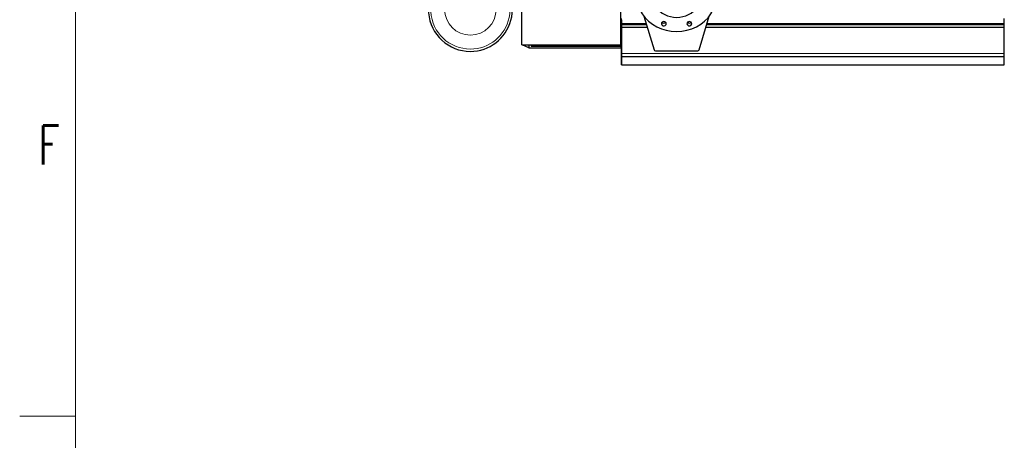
# Model space of a CAD drawing. Header units: inches. Extents: x 0 to 23760, y -13 to 16800.
# Tile 2 of 256: x 0 to 3538, y 4313 to 5824. Entities that reach past the tile are written whole.
import ezdxf

# ---------------------------------------------------------------- set-up
doc = ezdxf.new("R2010")
doc.units = ezdxf.units.IN
doc.layers.add('1', color=7, linetype='Continuous', true_color=0xffffff)
doc.layers.add('210', color=7, linetype='Continuous', true_color=0xffffff)
doc.styles.add('latin_extended', font='simplex.shx')

msp = doc.modelspace()

# ---------------------------------------------------------------- linework, layer by layer
at = {"layer": '1', "color": 2, "linetype": 'Continuous', "lineweight": 25}
for p, q in [((2160.286, 5734.09), (2160.286, 6253.9)), ((1803.786, 5734.09), (1803.786, 6000.061)), ((2162.786, 5810.58), (2162.786, 5828.037)), ((2162.786, 5823.193), (2162.786, 5811.219)), ((2162.786, 5811.219), (2162.786, 5803.509)), ((2162.786, 5807.339), (2162.786, 5810.58)), ((2162.786, 5805.494), (2162.786, 5807.339)), ((2162.786, 5796.581), (2162.786, 5805.494)), ((2162.786, 5803.509), (2162.786, 5719.544)), ((2242.903, 5836.301), (2279.294, 5715.603)), ((2441.278, 5715.603), (2477.669, 5836.301)), ((3537.786, 5810.58), (3537.786, 5828.037)), ((3537.786, 5807.339), (3537.786, 5810.58)), ((3537.786, 5805.494), (3537.786, 5807.339)), ((3537.786, 5796.581), (3537.786, 5805.494)), ((2162.786, 5796.137), (2162.786, 5796.581)), ((2162.786, 5702.309), (2162.786, 5796.137)), ((3537.786, 5796.137), (3537.786, 5796.581)), ((3537.786, 5702.309), (3537.786, 5796.137)), ((1803.786, 5734.09), (2160.286, 5734.09)), ((1828.786, 5723.407), (1805.649, 5734.09)), ((1828.786, 5734.092), (1828.786, 5723.407)), ((1837.271, 5734.092), (1837.271, 5728.729)), ((2160.286, 5728.729), (2160.286, 5734.095)), ((1828.786, 5723.407), (2160.286, 5723.407)), ((1837.271, 5728.729), (2160.286, 5728.729)), ((2160.286, 5728.729), (2160.286, 5723.407)), ((2162.786, 5719.544), (2162.786, 5719.549)), ((2162.786, 5719.549), (2162.786, 5694.959)), ((2162.786, 5691.544), (2162.786, 5702.309)), ((2284.125, 5712.314), (2436.448, 5712.314)), ((3537.786, 5691.544), (3537.786, 5702.309)), ((2162.786, 5694.959), (2162.786, 5694.915)), ((2162.786, 5694.915), (2162.786, 5680.159)), ((2162.786, 5691.548), (2162.786, 5691.544)), ((2162.786, 5691.363), (2162.786, 5691.548)), ((2162.786, 5691.544), (3537.786, 5691.544)), ((2162.786, 5691.363), (3537.786, 5691.363)), ((2162.786, 5661.78), (2162.786, 5691.363)), ((2162.786, 5679.337), (2162.786, 5680.159)), ((2162.786, 5679.337), (2162.786, 5661.574)), ((2162.786, 5661.235), (2162.786, 5661.78)), ((2162.786, 5661.235), (3537.786, 5661.235)), ((3537.786, 5691.363), (3537.786, 5691.544)), ((3537.786, 5661.78), (3537.786, 5691.363)), ((3537.786, 5661.235), (3537.786, 5661.78))]:
    msp.add_line(p, q, dxfattribs=at)
at = {"layer": '1', "color": 110, "linetype": 'Continuous', "lineweight": 13}
for p, q in [((2162.786, 5810.58), (2250.678, 5810.58)), ((2162.786, 5807.339), (2251.645, 5807.339)), ((2162.786, 5805.494), (2252.204, 5805.494)), ((2322.448, 5812.597), (2322.448, 5806.657)), ((2414.292, 5812.597), (2414.292, 5806.657)), ((2468.401, 5805.494), (3537.786, 5805.494)), ((2468.938, 5807.339), (3537.786, 5807.339)), ((2469.926, 5810.58), (3537.786, 5810.58)), ((2162.786, 5796.581), (2254.889, 5796.581)), ((2162.786, 5796.137), (2255.018, 5796.137)), ((2465.565, 5796.137), (3537.786, 5796.137)), ((2465.694, 5796.581), (3537.786, 5796.581)), ((2162.786, 5702.309), (3537.786, 5702.309)), ((2162.786, 5661.78), (3537.786, 5661.78))]:
    msp.add_line(p, q, dxfattribs=at)
msp.add_circle((1619.286, 5860.715), 92.344, dxfattribs=at)
at = {"layer": '1', "color": 2, "linetype": 'Continuous', "lineweight": 25}
for start, end in [(99.4275, 270), (270, 60.384375)]:
    msp.add_arc((1619.286, 5860.715), 150.693, start, end, dxfattribs=at)
at = {"layer": '1', "color": 110, "linetype": 'Continuous', "lineweight": 13}
for start, end in [(96.7725, 270), (270, 67.010625)]:
    msp.add_arc((1619.286, 5860.715), 142.305, start, end, dxfattribs=at)
at = {"layer": '1', "color": 2, "linetype": 'Continuous', "lineweight": 25}
for centre, major_axis, start_param, end_param in [((2360.286, 5907.966), (142.5, 0), 2.74889357, 5.89048623), ((2360.286, 5907.966), (85.25, 0), 2.74889357, 5.89048623), ((2314.364, 5809.627), (8.75, 0), 2.74889357, 5.89048623), ((2314.364, 5809.627), (8.75, 0), 5.89048623, 9.03207888), ((2314.364, 5819.786), (8.75, 0), 3.85502872, 5.56974925), ((2406.208, 5809.627), (8.75, 0), 2.74889357, 5.89048623), ((2406.208, 5809.627), (8.75, 0), 5.89048623, 9.03207888), ((2406.208, 5819.786), (8.75, 0), 3.85502872, 5.56974925), ((2284.125, 5716.749), (5, 0), 3.40291863, 4.71238898), ((2436.448, 5716.749), (5, 0), 4.71238898, 6.02185933)]:
    msp.add_ellipse(centre, major_axis=major_axis, ratio=0.88701083, start_param=start_param, end_param=end_param, dxfattribs=at)
at = {"layer": '210', "color": 7, "linetype": 'Continuous', "lineweight": 18}
for p, q in [((200, 200), (200, 16600)), ((200, 4400), (0, 4400))]:
    msp.add_line(p, q, dxfattribs=at)

# ---------------------------------------------------------------- texts
at = {"layer": '210', "color": 211, "linetype": 'Continuous', "lineweight": 18, "insert": (67.11, 5303.644), "char_height": 140, "attachment_point": 7, "line_spacing_factor": 0.963855, "style": 'latin_extended'}
msp.add_mtext('\\W0.7067;F', dxfattribs=at)

doc.saveas('drawing.dxf')
